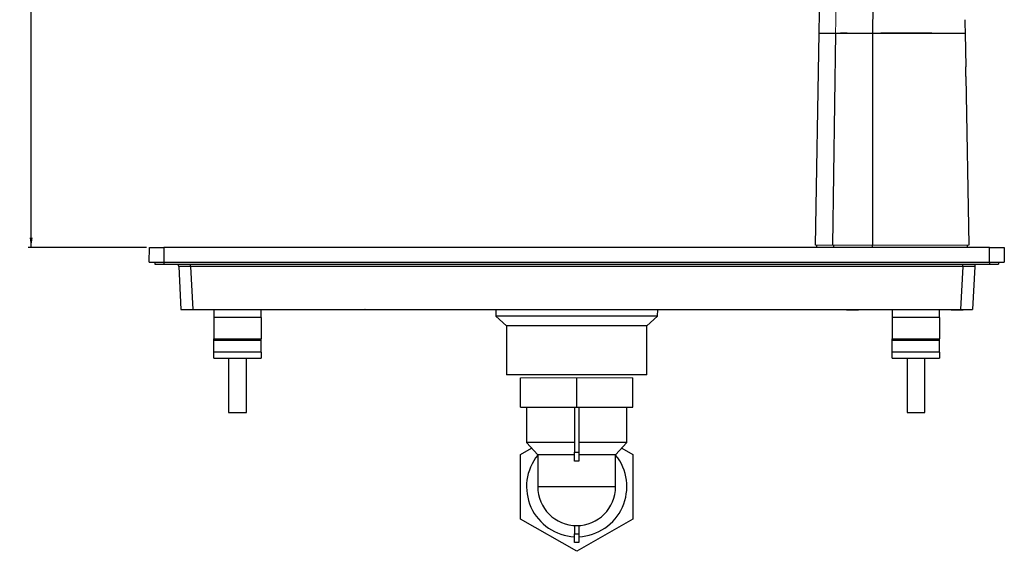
# Model space of a CAD drawing. Header units: millimetres. Extents: x -88 to 626, y -72 to 698.
# Tile 6 of 24: x 292 to 626, y -72 to 108. Entities that reach past the tile are written whole.
import ezdxf

# ---------------------------------------------------------------- set-up
doc = ezdxf.new("R2010")
doc.units = ezdxf.units.MM
doc.layers.add('DRAWINGS', color=7, linetype='Continuous')
doc.styles.add('SLDTEXTSTYLE0', font='TXT', dxfattribs={"width": 0.75})
doc.dimstyles.new('SLDDIMSTYLE0', dxfattribs={"dimtxt": 3.5, "dimasz": 3.302, "dimexe": 0, "dimexo": 0.0625, "dimgap": 0.875, "dimtad": 0, "dimtih": 1, "dimtoh": 1, "dimdec": 0, "dimrnd": 1e-09, "dimzin": 12, "dimdsep": 46, "dimtxsty": 'SLDTEXTSTYLE0', "dimsah": 1, "dimcen": 0.09, "dimadec": 0, "dimazin": 3, "dimtfac": 1, "dimtdec": 0, "dimtofl": 0, "dimtmove": 0, "dimatfit": 3, "dimfxl": 0, "dimfrac": 2, "dimtolj": 1, "dimtzin": 12, "dimarcsym": 0})

# ---------------------------------------------------------------- blocks, each defined once
blk = doc.blocks.new('_D')
at = {"layer": 'DRAWINGS'}
for p, q in [((498.1, 288.54), (295.1, 288.54)), ((296.1, 288.54), (296.1, 162.2)), ((296.1, 31.13), (296.1, 156.64)), ((335.19, 31.13), (295.1, 31.13))]:
    blk.add_line(p, q, dxfattribs=at)
for points in [[(296.1, 288.54), (295.59, 285.24), (296.61, 285.24)], [(296.1, 31.13), (296.61, 34.43), (295.59, 34.43)]]:
    blk.add_solid(points, dxfattribs=at)
at = {"layer": 'DRAWINGS', "insert": (292.22, 161.15), "char_height": 3.5, "attachment_point": 1, "style": 'SLDTEXTSTYLE0'}
blk.add_mtext('257', dxfattribs=at)

msp = doc.modelspace()

# ---------------------------------------------------------------- linework, layer by layer
at = {"color": 7, "linetype": 'Continuous', "lineweight": 25}
for p, q in [((562.01, 31.93), (563.26, 103.93)), ((568.83, 103.93), (567.79, 31.93)), ((581.32, 103.93), (581.39, 31.93)), ((612.74, 103.93), (612.95, 92.43)), ((613, 89.22), (612.95, 92.43)), ((613, 89.22), (614, 31.93)), ((336.1, 26.13), (336.19, 31.13)), ((341.1, 31.13), (341.1, 26.13)), ((621.03, 31.13), (341.1, 31.13)), ((562.51, 31.13), (562.51, 31.93)), ((613.5, 31.13), (613.5, 31.93)), ((621.03, 26.13), (621.03, 31.13)), ((625.94, 31.13), (626.03, 26.13)), ((338.06, 26.13), (338.06, 25.43)), ((338.06, 25.43), (341.06, 25.43)), ((341.06, 25.43), (621.06, 25.43)), ((341.1, 26.13), (621.03, 26.13)), ((346.14, 24.63), (346.9, 10.13)), ((611.99, 24.63), (350.14, 24.63)), ((350.14, 24.63), (350.9, 10.13)), ((611.99, 24.63), (611.23, 10.13)), ((615.98, 24.63), (615.22, 10.13)), ((621.06, 25.43), (624.06, 25.43)), ((624.06, 26.13), (624.06, 25.43)), ((350.9, 10.13), (611.23, 10.13)), ((358.06, 10.13), (358.06, 7.33)), ((374.06, 7.33), (374.06, 10.13)), ((407.66, 10.08), (407.65, 10.13)), ((409.29, 10.05), (409.28, 10.13)), ((409.29, 10.05), (409.28, 10.13)), ((453.6, 10.13), (453.64, 7.85)), ((479.16, 10.08), (479.15, 10.13)), ((482.97, 10.13), (482.97, 10.08)), ((508.48, 7.85), (508.52, 10.13)), ((550.66, 10.08), (550.65, 10.13)), ((552.84, 10.13), (552.84, 10.05)), ((552.84, 10.13), (552.84, 10.05)), ((554.47, 10.13), (554.47, 10.08)), ((554.47, 10.13), (554.47, 10.08)), ((572.56, 10.13), (572.56, 9.93)), ((576.56, 9.93), (576.56, 10.13)), ((588.06, 10.13), (588.06, 7.33)), ((604.06, 7.33), (604.06, 10.13)), ((608.06, 10.13), (608.06, 9.93)), ((612.06, 9.93), (612.06, 10.13)), ((358.06, 7.33), (358.06, 0.13)), ((374.06, 7.33), (358.06, 7.33)), ((374.06, 7.33), (374.06, 0.13)), ((453.64, 7.85), (457.26, 4.53)), ((508.48, 7.85), (453.64, 7.85)), ((504.86, 4.53), (508.48, 7.85)), ((572.56, 9.93), (576.56, 9.93)), ((588.06, 7.33), (588.06, 0.13)), ((604.06, 7.33), (588.06, 7.33)), ((604.06, 7.33), (604.06, 0.13)), ((608.06, 9.93), (612.06, 9.93)), ((457.26, 4.53), (457.26, -12.07)), ((504.86, 4.53), (457.26, 4.53)), ((504.86, -12.07), (504.86, 4.53)), ((358.06, 0.13), (374.06, 0.13)), ((358.06, -0.29), (358.06, 0.13)), ((374.06, -0.29), (374.06, 0.13)), ((588.06, 0.13), (604.06, 0.13)), ((588.06, -0.29), (588.06, 0.13)), ((604.06, -0.29), (604.06, 0.13)), ((358.06, -0.29), (374.06, -0.29)), ((358.06, -4.4), (358.06, -0.29)), ((374.06, -4.4), (374.06, -0.29)), ((588.06, -0.29), (604.06, -0.29)), ((588.06, -4.4), (588.06, -0.29)), ((604.06, -4.4), (604.06, -0.29)), ((374.06, -4.4), (358.06, -4.4)), ((358.06, -6.47), (358.06, -4.4)), ((358.06, -6.47), (374.06, -6.47)), ((363.06, -6.47), (363.06, -24.87)), ((369.06, -24.87), (369.06, -6.47)), ((374.06, -4.4), (374.06, -6.47)), ((604.06, -4.4), (588.06, -4.4)), ((588.06, -6.47), (588.06, -4.4)), ((588.06, -6.47), (604.06, -6.47)), ((593.06, -6.47), (593.06, -24.87)), ((599.06, -24.87), (599.06, -6.47)), ((604.06, -4.4), (604.06, -6.47)), ((504.86, -12.07), (457.26, -12.07)), ((462.06, -23.07), (462.06, -13.07)), ((481.06, -23.07), (481.06, -13.07)), ((500.06, -23.07), (500.06, -13.07)), ((462.06, -23.07), (481.06, -23.07)), ((464.06, -23.07), (464.06, -35.07)), ((480.31, -23.07), (480.31, -38.37)), ((481.06, -23.07), (500.06, -23.07)), ((481.81, -23.07), (481.81, -38.37)), ((498.06, -35.07), (498.06, -23.07)), ((363.06, -24.87), (369.06, -24.87)), ((593.06, -24.87), (599.06, -24.87)), ((464.06, -35.07), (467.86, -39.27)), ((480.31, -35.07), (464.06, -35.07)), ((498.06, -35.07), (481.81, -35.07)), ((494.26, -39.27), (498.06, -35.07)), ((462.06, -39.11), (465.77, -36.96)), ((462.06, -61.04), (462.06, -39.11)), ((467.86, -39.27), (467.86, -50.07)), ((480.31, -39.27), (467.86, -39.27)), ((480.31, -38.37), (481.81, -38.37)), ((480.31, -41.37), (480.31, -38.37)), ((481.81, -38.37), (481.81, -41.37)), ((494.26, -39.27), (481.81, -39.27)), ((494.26, -50.07), (494.26, -39.27)), ((496.35, -36.96), (500.06, -39.11)), ((500.06, -39.11), (500.06, -61.04)), ((481.81, -41.37), (480.31, -41.37)), ((494.26, -50.07), (467.86, -50.07)), ((481.06, -72.01), (462.06, -61.04)), ((480.31, -63.25), (480.31, -66.07)), ((500.06, -61.04), (481.06, -72.01)), ((481.81, -63.25), (481.81, -66.07)), ((480.31, -66.07), (481.81, -66.07)), ((480.31, -69.07), (480.31, -66.07)), ((481.81, -66.07), (481.81, -69.07)), ((481.81, -69.07), (480.31, -69.07))]:
    msp.add_line(p, q, dxfattribs=at)
at = {"color": 8, "linetype": 'Continuous', "lineweight": 25}
for p, q in [((568.21, 31.13), (568.21, 31.93)), ((581.36, 31.13), (581.36, 31.93)), ((341.06, 26.13), (341.06, 25.43)), ((350.14, 24.63), (350.14, 25.43)), ((611.99, 24.63), (611.99, 25.43)), ((621.06, 26.13), (621.06, 25.43))]:
    msp.add_line(p, q, dxfattribs=at)
at = {"color": 144, "linetype": 'Continuous', "lineweight": 18}
for p, q in [((462.06, -13.07), (481.06, -13.07)), ((481.06, -13.07), (500.06, -13.07))]:
    msp.add_line(p, q, dxfattribs=at)
at = {"color": 7, "linetype": 'Continuous', "lineweight": 25}
for centre, radius, start, end in [((344.14, 24.53), 2, 3, 26.7437), ((617.98, 24.53), 2, 153.2563, 177), ((481.06, -50.07), 17, 140.9386, 267.4714), ((481.06, -50.07), 17, 272.5286, 39.0614), ((481.06, -50.07), 13.2, 180, 0)]:
    msp.add_arc(centre, radius, start, end, dxfattribs=at)
at = {"color": 144, "linetype": 'Continuous', "lineweight": 18}
for points, knots in [([(496.4, 234.77), (498.26, 234.39), (500.38, 233.96), (504.09, 233.24), (505.42, 232.98), (507.54, 232.59), (508.27, 232.46), (509.75, 232.19), (510.52, 232.05), (512.82, 231.64), (514.39, 231.37), (517.45, 230.83), (518.95, 230.57), (521.06, 230.21), (521.74, 230.09), (523.05, 229.86), (524.96, 229.54), (526.67, 229.25), (528.8, 228.88), (529.79, 228.72), (531.69, 228.4), (532.59, 228.24), (534.35, 227.95), (535.2, 227.8), (536.87, 227.52), (537.68, 227.39), (540.07, 226.98), (541.64, 226.72), (543.95, 226.33), (544.73, 226.2), (546.25, 225.9), (547.01, 225.73), (549.26, 225.13), (550.72, 224.65), (553.59, 223.49), (554.99, 222.83), (557.69, 221.28), (558.99, 220.4), (561.44, 218.4), (562.59, 217.28), (564.67, 214.78), (565.6, 213.4), (567.17, 210.4), (567.81, 208.78), (568.52, 206.19), (568.71, 205.3), (569.01, 203.46), (569.12, 202.52), (569.21, 201.06), (569.23, 200.57), (569.24, 199.82), (569.24, 199.57), (569.25, 199.07), (569.25, 198.81), (569.27, 197.54), (569.28, 196.51), (569.33, 191.4), (569.37, 187.35), (569.41, 179.33), (569.42, 175.36), (569.44, 163.56), (569.41, 155.84), (569.31, 140.63), (569.24, 133.15), (569.06, 118.39), (568.95, 111.12), (568.83, 103.93)], [0, 0, 0, 0, 0.03125, 0.03125, 0.046875, 0.046875, 0.054687, 0.054687, 0.0625, 0.0625, 0.078125, 0.078125, 0.09375, 0.09375, 0.101562, 0.101562, 0.109375, 0.125, 0.125, 0.140625, 0.140625, 0.15625, 0.15625, 0.171875, 0.171875, 0.1875, 0.1875, 0.21875, 0.21875, 0.234375, 0.234375, 0.25, 0.25, 0.28125, 0.28125, 0.3125, 0.3125, 0.34375, 0.34375, 0.375, 0.375, 0.40625, 0.40625, 0.4375, 0.4375, 0.453125, 0.453125, 0.46875, 0.46875, 0.476562, 0.476562, 0.480469, 0.480469, 0.484375, 0.484375, 0.5, 0.5, 0.5625, 0.5625, 0.625, 0.625, 0.75, 0.75, 0.875, 0.875, 1, 1, 1, 1]), ([(563.26, 103.93), (563.26, 103.93), (563.27, 103.93), (563.28, 103.93), (563.31, 103.93), (563.35, 103.93), (563.39, 103.93), (563.46, 103.93), (563.53, 103.93), (563.62, 103.93), (563.71, 103.93), (563.83, 103.93), (563.96, 103.93), (564.1, 103.93), (564.26, 103.93), (564.43, 103.93), (564.62, 103.93), (564.83, 103.93), (565.06, 103.93), (565.3, 103.93), (565.56, 103.93), (565.84, 103.93), (566.14, 103.93), (566.46, 103.93), (566.8, 103.93), (567.16, 103.93), (567.54, 103.93), (567.95, 103.93), (568.37, 103.93), (568.68, 103.93), (568.83, 103.93)], [0, 0, 0, 0, 0.0281059, 0.056834, 0.0861835, 0.1161527, 0.1467389, 0.1779383, 0.2097463, 0.2421571, 0.275164, 0.3087592, 0.3429339, 0.3776781, 0.4129813, 0.4488315, 0.4852161, 0.5221218, 0.559534, 0.5974381, 0.6358182, 0.6746585, 0.7139426, 0.7536538, 0.7937758, 0.8342922, 0.8751873, 0.916446, 0.9580544, 1, 1, 1, 1]), ([(568.83, 103.93), (568.88, 103.93), (568.99, 103.93), (569.16, 103.93), (569.34, 103.93), (569.53, 103.93), (569.72, 103.93), (569.92, 103.93), (570.13, 103.93), (570.34, 103.93), (570.56, 103.94), (570.79, 103.94), (571.02, 103.94), (571.27, 103.94), (571.52, 103.94), (571.79, 103.94), (572.06, 103.94), (572.33, 103.94), (572.61, 103.94), (572.9, 103.93), (573.19, 103.93), (573.49, 103.93), (573.8, 103.93), (574.11, 103.93), (574.45, 103.92), (574.86, 103.93), (575.37, 103.93), (575.96, 103.93), (576.64, 103.93), (577.41, 103.93), (578.27, 103.93), (579.22, 103.93), (580.25, 103.93), (580.95, 103.93), (581.32, 103.93)], [0, 0, 0, 0, 0.020386, 0.040807, 0.061283, 0.081831, 0.102463, 0.123193, 0.144041, 0.165034, 0.186198, 0.207549, 0.229069, 0.250749, 0.272614, 0.294686, 0.316953, 0.339387, 0.361997, 0.38481, 0.407838, 0.43107, 0.454492, 0.478108, 0.501927, 0.53298, 0.570058, 0.613235, 0.662613, 0.718298, 0.78024, 0.848203, 0.921716, 1, 1, 1, 1]), ([(581.32, 103.93), (585.05, 103.94), (590.03, 103.95), (596.16, 103.97), (599.77, 103.96), (602.78, 103.93), (605.24, 103.9), (607.22, 103.89), (608.96, 103.88), (610.41, 103.89), (611.55, 103.9), (612.31, 103.91), (612.66, 103.92), (612.71, 103.92), (612.74, 103.92)], [0, 0, 0, 0, 0.252019, 0.335844, 0.418923, 0.500485, 0.55929, 0.619028, 0.679901, 0.742043, 0.805736, 0.871561, 0.93908, 1, 1, 1, 1]), ([(567.79, 31.93), (567.31, 31.93), (566.87, 31.93), (566.03, 31.93), (565.65, 31.93), (564.59, 31.93), (563.99, 31.93), (563.27, 31.93), (563.06, 31.93), (562.68, 31.93), (562.52, 31.93), (562.14, 31.93), (562.01, 31.93), (562.01, 31.93)], [0, 0, 0, 0, 0.125, 0.125, 0.25, 0.25, 0.5, 0.5, 0.625, 0.625, 0.75, 0.75, 1, 1, 1, 1]), ([(568.21, 31.93), (567.27, 31.93), (566.45, 31.93), (565.05, 31.93), (564.46, 31.93), (563.74, 31.93), (563.53, 31.93), (563.17, 31.93), (563.02, 31.93), (562.89, 31.93)], [0, 0, 0, 0, 0.25, 0.25, 0.5, 0.5, 0.625, 0.625, 0.75, 0.75, 0.75, 0.75]), ([(581.39, 31.93), (581.39, 31.93), (581.39, 31.93), (581.39, 31.93), (580.77, 31.93), (580.16, 31.93), (578.93, 31.93), (578.32, 31.93), (576.47, 31.93), (575.24, 31.93), (573.73, 31.93), (573.42, 31.93), (572.82, 31.93), (572.53, 31.93), (571.65, 31.93), (571.09, 31.93), (570.29, 31.93), (570.03, 31.93), (569.52, 31.93), (569.28, 31.93), (568.58, 31.93), (568.17, 31.93), (567.79, 31.93)], [0.00000003, 0.00000003, 0.00000003, 0.00000003, 0.00000014, 0.00000014, 0.00000014, 0.00174777, 0.00174777, 0.00349541, 0.00349541, 0.00699068, 0.00699068, 0.0078645, 0.0078645, 0.00873832, 0.00873832, 0.01048596, 0.01048596, 0.01135978, 0.01135978, 0.01223359, 0.01223359, 0.01398123, 0.01398123, 0.01398123, 0.01398123]), ([(581.36, 31.93), (580.13, 31.93), (578.9, 31.93), (577.05, 31.93), (576.44, 31.93), (575.24, 31.93), (574.65, 31.93), (573.49, 31.93), (572.93, 31.93), (572.09, 31.93), (571.82, 31.93), (571.29, 31.93), (571.03, 31.93), (570.29, 31.93), (569.82, 31.93), (568.95, 31.93), (568.56, 31.93), (568.21, 31.93)], [0, 0, 0, 0, 0.25, 0.25, 0.375, 0.375, 0.5, 0.5, 0.625, 0.625, 0.6875, 0.6875, 0.75, 0.75, 0.875, 0.875, 1, 1, 1, 1]), ([(613.5, 31.93), (613.5, 31.93), (613.46, 31.93), (613.31, 31.93), (613.21, 31.93), (612.89, 31.93), (612.66, 31.93), (612.23, 31.93), (612.07, 31.93), (611.71, 31.93), (611.52, 31.93), (610.9, 31.93), (610.42, 31.93), (609.63, 31.93), (609.35, 31.93), (608.76, 31.93), (608.45, 31.93), (607.48, 31.93), (606.79, 31.93), (605.33, 31.93), (604.55, 31.93), (603.33, 31.93), (602.91, 31.93), (602.06, 31.93), (601.62, 31.93), (600.31, 31.93), (599.41, 31.93), (597.57, 31.93), (596.62, 31.93), (594.73, 31.93), (593.78, 31.93), (589.03, 31.93), (585.2, 31.93), (581.36, 31.93)], [0, 0, 0, 0, 0.0625, 0.0625, 0.125, 0.125, 0.1875, 0.1875, 0.21875, 0.21875, 0.25, 0.25, 0.3125, 0.3125, 0.34375, 0.34375, 0.375, 0.375, 0.4375, 0.4375, 0.5, 0.5, 0.53125, 0.53125, 0.5625, 0.5625, 0.625, 0.625, 0.6875, 0.6875, 0.75, 0.75, 1, 1, 1, 1]), ([(581.39, 31.93), (583.25, 31.93), (585.12, 31.93), (588.86, 31.93), (590.73, 31.93), (593.51, 31.93), (594.44, 31.93), (595.83, 31.93), (596.28, 31.93), (597.21, 31.93), (597.69, 31.93), (599.12, 31.93), (600.07, 31.93), (601.93, 31.93), (602.82, 31.93), (604.52, 31.93), (605.34, 31.93), (606.5, 31.93), (606.88, 31.93), (607.62, 31.93), (607.97, 31.93), (608.98, 31.93), (609.6, 31.93), (610.44, 31.93), (610.71, 31.93), (611.22, 31.93), (611.45, 31.93), (612.56, 31.93), (613.18, 31.93), (613.61, 31.93), (613.68, 31.93), (613.8, 31.93), (613.84, 31.93), (613.96, 31.93), (614, 31.93), (614, 31.93)], [0.02288784, 0.02288784, 0.02288784, 0.02288784, 0.02845692, 0.02845692, 0.034026, 0.034026, 0.03681054, 0.03681054, 0.03820281, 0.03820281, 0.03959508, 0.03959508, 0.04237962, 0.04237962, 0.04516416, 0.04516416, 0.04794869, 0.04794869, 0.04934096, 0.04934096, 0.05073323, 0.05073323, 0.05351777, 0.05351777, 0.05491004, 0.05491004, 0.05630231, 0.05630231, 0.06187139, 0.06187139, 0.06326366, 0.06326366, 0.06465593, 0.06465593, 0.06744047, 0.06744047, 0.06744047, 0.06744047])]:
    msp.add_open_spline(points, degree=3, knots=knots, dxfattribs=at)
at = {"color": 7, "linetype": 'Continuous', "lineweight": 25}
for points, knots in [([(563.26, 103.93), (563.39, 111.37), (563.52, 118.82), (563.77, 133.65), (563.88, 141.05), (564.09, 155.76), (564.17, 163.07), (564.28, 177.58), (564.3, 184.78), (564.31, 193.69), (564.31, 196.36), (564.31, 199.02), (564.31, 200.79), (564.27, 201.65), (564.01, 204.19), (563.66, 205.8), (562.64, 208.85), (561.96, 210.28), (560.35, 212.94), (559.41, 214.17), (557.33, 216.42), (556.18, 217.44), (553.72, 219.29), (552.4, 220.11), (549.61, 221.58), (548.14, 222.22), (545.8, 222.99), (545, 223.22), (543.76, 223.49), (543.34, 223.58), (542.5, 223.76), (540.41, 224.2), (538.27, 224.66), (533.08, 225.77), (529.54, 226.52), (522.38, 228.05), (518.77, 228.82), (513.37, 229.97), (511.13, 230.44), (508.91, 230.92), (508.02, 231.11), (507.57, 231.2), (506.23, 231.49), (505.32, 231.68), (504.4, 231.88)], [0, 0, 0, 0, 0.125, 0.125, 0.25, 0.25, 0.375, 0.375, 0.5, 0.5, 0.53125, 0.546875, 0.546875, 0.5625, 0.5625, 0.59375, 0.59375, 0.625, 0.625, 0.65625, 0.65625, 0.6875, 0.6875, 0.71875, 0.71875, 0.75, 0.75, 0.765625, 0.765625, 0.773437, 0.773437, 0.78125, 0.8125, 0.8125, 0.875, 0.875, 0.9375, 0.9375, 0.96875, 0.976562, 0.976562, 0.984375, 0.984375, 1, 1, 1, 1]), ([(580.84, 197.43), (580.91, 193.57), (581.04, 185.85), (581.2, 176.38), (581.31, 168.43), (581.42, 160.41), (581.52, 150.32), (581.59, 138.72), (581.59, 129.07), (581.54, 121.34), (581.49, 115.49), (581.42, 109.71), (581.35, 105.84), (581.32, 103.93)], [0, 0, 0, 0, 0.123781, 0.247614, 0.303876, 0.378838, 0.505089, 0.627401, 0.751228, 0.814641, 0.875507, 0.938712, 1, 1, 1, 1]), ([(563.26, 103.93), (563.26, 103.93), (563.4, 103.93), (563.77, 103.93), (563.92, 103.93), (564.28, 103.93), (564.48, 103.93), (564.95, 103.93), (565.21, 103.93), (565.79, 103.93), (566.1, 103.93), (567.12, 103.93), (567.91, 103.93), (568.83, 103.93)], [0, 0, 0, 0, 0.25, 0.25, 0.375, 0.375, 0.5, 0.5, 0.625, 0.625, 0.75, 0.75, 1, 1, 1, 1]), ([(568.83, 103.93), (569.16, 103.93), (569.53, 103.93), (570.15, 103.93), (570.36, 103.93), (570.81, 103.93), (571.04, 103.93), (571.76, 103.93), (572.26, 103.93), (573.05, 103.93), (573.32, 103.93), (573.86, 103.93), (574.14, 103.93), (575.52, 103.93), (576.66, 103.93), (578.4, 103.93), (578.99, 103.93), (580.15, 103.93), (580.74, 103.93), (581.32, 103.93), (581.32, 103.93), (581.32, 103.93), (581.32, 103.93)], [0.00000003, 0.00000003, 0.00000003, 0.00000003, 0.00174767, 0.00174767, 0.00262148, 0.00262148, 0.0034953, 0.0034953, 0.00524294, 0.00524294, 0.00611676, 0.00611676, 0.00699058, 0.00699058, 0.01048585, 0.01048585, 0.01223349, 0.01223349, 0.01398112, 0.01398112, 0.01398112, 0.01398117, 0.01398117, 0.01398117, 0.01398117]), ([(581.32, 103.93), (583.17, 103.93), (585.02, 103.93), (588.72, 103.93), (590.57, 103.93), (593.32, 103.93), (594.23, 103.93), (595.6, 103.93), (596.05, 103.93), (596.96, 103.93), (597.41, 103.93), (598.76, 103.93), (599.65, 103.93), (601.39, 103.93), (602.23, 103.93), (603.83, 103.93), (604.6, 103.93), (605.69, 103.93), (606.05, 103.93), (606.74, 103.93), (607.07, 103.93), (608.02, 103.93), (608.6, 103.93), (609.39, 103.93), (609.64, 103.93), (610.12, 103.93), (610.34, 103.93), (611.38, 103.93), (611.96, 103.93), (612.37, 103.93), (612.43, 103.93), (612.55, 103.93), (612.59, 103.93), (612.7, 103.93), (612.74, 103.93), (612.74, 103.93)], [0.02288784, 0.02288784, 0.02288784, 0.02288784, 0.02845692, 0.02845692, 0.034026, 0.034026, 0.03681054, 0.03681054, 0.03820281, 0.03820281, 0.03959508, 0.03959508, 0.04237962, 0.04237962, 0.04516416, 0.04516416, 0.04794869, 0.04794869, 0.04934096, 0.04934096, 0.05073323, 0.05073323, 0.05351777, 0.05351777, 0.05491004, 0.05491004, 0.05630231, 0.05630231, 0.06187139, 0.06187139, 0.06326366, 0.06326366, 0.06465593, 0.06465593, 0.06744047, 0.06744047, 0.06744047, 0.06744047]), ([(336.19, 31.13), (336.19, 31.13), (336.19, 31.13), (336.2, 31.13), (336.22, 31.13), (336.24, 31.13), (336.3, 31.13), (336.39, 31.13), (336.55, 31.13), (336.76, 31.13), (337.09, 31.13), (337.6, 31.13), (338.23, 31.13), (338.78, 31.13), (339.21, 31.13), (339.67, 31.13), (340.09, 31.13), (340.46, 31.13), (340.78, 31.13), (340.99, 31.13), (341.1, 31.13)], [0, 0, 0, 0, 0.024972, 0.049928, 0.074906, 0.099946, 0.125086, 0.187627, 0.250112, 0.312446, 0.375135, 0.500007, 0.624874, 0.687478, 0.749901, 0.812246, 0.874927, 0.916703, 0.958334, 1, 1, 1, 1]), ([(621.03, 31.13), (621.09, 31.13), (621.22, 31.13), (621.41, 31.13), (621.61, 31.13), (621.8, 31.13), (622.08, 31.13), (622.46, 31.13), (622.91, 31.13), (623.35, 31.13), (623.9, 31.13), (624.52, 31.13), (625.04, 31.13), (625.37, 31.13), (625.57, 31.13), (625.74, 31.13), (625.84, 31.13), (625.9, 31.13), (625.93, 31.13), (625.94, 31.13), (625.94, 31.13)], [0, 0, 0, 0, 0.024972, 0.049928, 0.074906, 0.099946, 0.125086, 0.187627, 0.250112, 0.312446, 0.375135, 0.500007, 0.624874, 0.687478, 0.749901, 0.812246, 0.874927, 0.916703, 0.958334, 1, 1, 1, 1]), ([(336.1, 26.13), (336.1, 26.13), (336.23, 26.13), (336.73, 26.13), (337.1, 26.13), (338.02, 26.13), (338.58, 26.13), (339.79, 26.13), (340.44, 26.13), (341.1, 26.13)], [0, 0, 0, 0, 0.25, 0.25, 0.5, 0.5, 0.75, 0.75, 1, 1, 1, 1]), ([(350.14, 24.63), (350.07, 24.63), (349.93, 24.64), (349.73, 24.64), (349.52, 24.64), (349.32, 24.65), (349.13, 24.65), (348.94, 24.66), (348.75, 24.66), (348.57, 24.66), (348.39, 24.66), (348.21, 24.67), (348.05, 24.67), (347.89, 24.67), (347.73, 24.67), (347.58, 24.67), (347.44, 24.67), (347.26, 24.67), (347.05, 24.67), (346.82, 24.67), (346.62, 24.67), (346.45, 24.66), (346.32, 24.66), (346.22, 24.65), (346.15, 24.64), (346.15, 24.63), (346.14, 24.63)], [0, 0, 0, 0, 0.032912, 0.065599, 0.098063, 0.130304, 0.162323, 0.19412, 0.225697, 0.257053, 0.28819, 0.319109, 0.34981, 0.380294, 0.410562, 0.440614, 0.470452, 0.500076, 0.559517, 0.619817, 0.680982, 0.743019, 0.805933, 0.869731, 0.934418, 1, 1, 1, 1]), ([(615.98, 24.63), (615.98, 24.63), (615.98, 24.64), (615.97, 24.64), (615.94, 24.64), (615.9, 24.65), (615.86, 24.65), (615.8, 24.66), (615.74, 24.66), (615.67, 24.66), (615.59, 24.66), (615.5, 24.67), (615.4, 24.67), (615.3, 24.67), (615.19, 24.67), (615.07, 24.67), (614.95, 24.67), (614.78, 24.67), (614.54, 24.67), (614.24, 24.67), (613.91, 24.67), (613.56, 24.66), (613.19, 24.66), (612.8, 24.65), (612.4, 24.64), (612.13, 24.63), (611.99, 24.63)], [0, 0, 0, 0, 0.032912, 0.065599, 0.098063, 0.130304, 0.162323, 0.19412, 0.225697, 0.257053, 0.28819, 0.319109, 0.34981, 0.380294, 0.410562, 0.440614, 0.470452, 0.500076, 0.559517, 0.619817, 0.680982, 0.743019, 0.805933, 0.869731, 0.934418, 1, 1, 1, 1]), ([(621.03, 26.13), (621.68, 26.13), (622.34, 26.13), (623.55, 26.13), (624.1, 26.13), (625.03, 26.13), (625.4, 26.13), (625.9, 26.13), (626.03, 26.13), (626.03, 26.13)], [0, 0, 0, 0, 0.25, 0.25, 0.5, 0.5, 0.75, 0.75, 1, 1, 1, 1]), ([(346.9, 10.13), (346.9, 10.13), (346.99, 10.13), (347.38, 10.13), (347.68, 10.13), (348.46, 10.13), (348.93, 10.13), (349.92, 10.13), (350.42, 10.13), (350.9, 10.13)], [0, 0, 0, 0, 0.25, 0.25, 0.5, 0.5, 0.75, 0.75, 1, 1, 1, 1]), ([(611.23, 10.13), (611.7, 10.13), (612.21, 10.13), (613.19, 10.13), (613.67, 10.13), (614.44, 10.13), (614.75, 10.13), (615.14, 10.13), (615.22, 10.13), (615.22, 10.13)], [0, 0, 0, 0, 0.25, 0.25, 0.5, 0.5, 0.75, 0.75, 1, 1, 1, 1])]:
    msp.add_open_spline(points, degree=3, knots=knots, dxfattribs=at)
msp.add_open_spline([(612.61, 108.42), (612.66, 106.93), (612.7, 105.43), (612.75, 103.93)], degree=3, dxfattribs=at)

# ---------------------------------------------------------------- dimensions: what is measured, and where the dimension line sits
at = {"layer": 'DRAWINGS'}
dim = msp.add_linear_dim(base=(296.1, 288.54), p1=(336.19, 31.13), p2=(499.1, 288.54), angle=90, dimstyle='SLDDIMSTYLE0', dxfattribs=at)
dim.commit()
dim.dimension.update_dxf_attribs({"geometry": '_D', "text_midpoint": (296.1, 159.42), "dimtype": 160})

doc.saveas('drawing.dxf')
